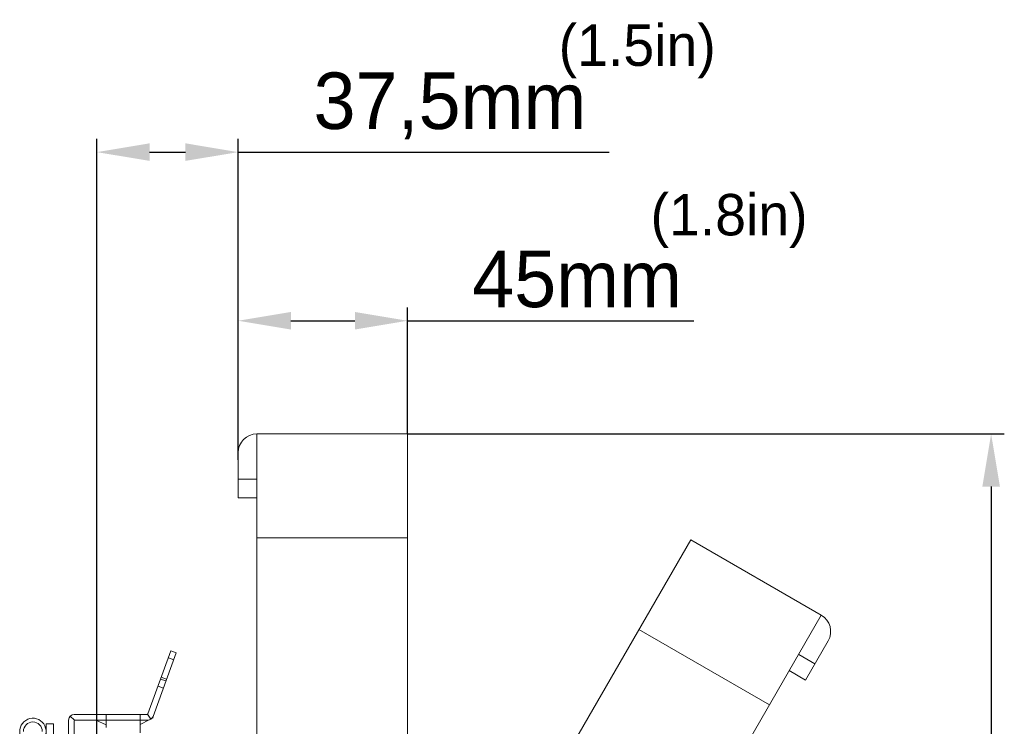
# Model space of a CAD drawing. Header units: millimetres. Extents: x 29170 to 33192, y 579 to 3108.
# Tile 174 of 256: x 32122 to 32383, y 1607 to 1795. Entities that reach past the tile are written whole.
import ezdxf

# ---------------------------------------------------------------- set-up
doc = ezdxf.new("R2010")
doc.units = ezdxf.units.MM
doc.layers.add('细实线', color=7, linetype='Continuous', lineweight=13)
doc.dimstyles.new('ISO-25', dxfattribs={"dimtxt": 15, "dimasz": 14, "dimexe": 3.5, "dimexo": 0, "dimgap": 3.5, "dimtad": 1, "dimtxsty": 'Standard', "dimcen": 2.5, "dimadec": 0, "dimazin": 0, "dimtfac": 1, "dimtmove": 0, "dimatfit": 3, "dimfxl": 1, "dimarcsym": 0})

# ---------------------------------------------------------------- blocks, each defined once
blk = doc.blocks.new('*D69')
at = {"layer": 'Defpoints', "color": 0, "transparency": 16777216}
for p in [(32224.91, 1684.61), (32172.41, 1311.61), (32379.83, 1311.61)]:
    blk.add_point(p, dxfattribs=at)
at = {"layer": '细实线', "color": 0, "lineweight": -2, "transparency": 16777216}
for p, q in [((32224.91, 1684.61), (32383.33, 1684.61)), ((32379.83, 1670.61), (32379.83, 1325.61)), ((32172.41, 1311.61), (32383.33, 1311.61))]:
    blk.add_line(p, q, dxfattribs=at)
at = {"layer": '细实线', "color": 0, "transparency": 16777216}
for points in [[(32377.5, 1670.61), (32382.17, 1670.61), (32379.83, 1684.61)], [(32377.5, 1325.61), (32382.17, 1325.61), (32379.83, 1311.61)]]:
    blk.add_solid(points, dxfattribs=at)
at = {"layer": '细实线', "color": 0, "transparency": 16777216, "insert": (32368.83, 1498.11), "char_height": 15, "attachment_point": 5, "rotation": 90}
blk.add_mtext('373mm', dxfattribs=at)
blk = doc.blocks.new('*D70')
at = {"layer": 'Defpoints', "color": 0, "transparency": 16777216}
for p in [(32224.91, 1714.65), (32224.91, 1684.61), (32179.91, 1677.75)]:
    blk.add_point(p, dxfattribs=at)
at = {"layer": '细实线', "color": 0, "lineweight": -2, "transparency": 16777216}
for p, q in [((32179.91, 1677.75), (32179.91, 1718.15)), ((32224.91, 1684.61), (32224.91, 1718.15)), ((32193.91, 1714.65), (32210.91, 1714.65)), ((32224.91, 1714.65), (32300.91, 1714.65))]:
    blk.add_line(p, q, dxfattribs=at)
at = {"layer": '细实线', "color": 0, "transparency": 16777216}
for points in [[(32193.91, 1716.98), (32193.91, 1712.32), (32179.91, 1714.65)], [(32210.91, 1716.98), (32210.91, 1712.32), (32224.91, 1714.65)]]:
    blk.add_solid(points, dxfattribs=at)
at = {"layer": '细实线', "color": 0, "transparency": 16777216, "insert": (32269.91, 1725.65), "char_height": 15, "attachment_point": 5}
blk.add_mtext('45mm', dxfattribs=at)
blk = doc.blocks.new('*D71')
at = {"layer": 'Defpoints', "color": 0, "transparency": 16777216}
for p in [(32179.91, 1759.43), (32179.91, 1677.75), (32142.41, 1588.96)]:
    blk.add_point(p, dxfattribs=at)
at = {"layer": '细实线', "color": 0, "lineweight": -2, "transparency": 16777216}
for p, q in [((32142.41, 1588.96), (32142.41, 1762.93)), ((32179.91, 1677.75), (32179.91, 1762.93)), ((32156.41, 1759.43), (32165.91, 1759.43)), ((32179.91, 1759.43), (32278.41, 1759.43))]:
    blk.add_line(p, q, dxfattribs=at)
at = {"layer": '细实线', "color": 0, "transparency": 16777216}
for points in [[(32156.41, 1761.77), (32156.41, 1757.1), (32142.41, 1759.43)], [(32165.91, 1761.77), (32165.91, 1757.1), (32179.91, 1759.43)]]:
    blk.add_solid(points, dxfattribs=at)
at = {"layer": '细实线', "color": 0, "transparency": 16777216, "insert": (32236.16, 1771.68), "char_height": 15, "attachment_point": 5}
blk.add_mtext('37,5mm', dxfattribs=at)

msp = doc.modelspace()

# ---------------------------------------------------------------- linework, layer by layer
at = {"layer": '细实线'}
for p, q in [((32184.914, 1559.424), (32184.914, 1684.605)), ((32184.914, 1684.605), (32224.914, 1684.605)), ((32224.914, 1559.424), (32224.914, 1684.605)), ((32179.914, 1667.605), (32179.914, 1679.605)), ((32184.914, 1672.605), (32179.914, 1672.605)), ((32184.914, 1667.605), (32179.914, 1667.605)), ((32184.914, 1657.04), (32224.914, 1657.04)), ((32241.504, 1554.979), (32300.094, 1656.461)), ((32300.094, 1656.461), (32334.735, 1636.461)), ((32276.145, 1534.979), (32334.735, 1636.461)), ((32286.33, 1632.621), (32320.971, 1612.621)), ((32336.565, 1629.631), (32330.565, 1619.238)), ((32155.962, 1610.237), (32162.071, 1627.02)), ((32163.48, 1626.506), (32157.324, 1609.592)), ((32163.48, 1626.506), (32162.071, 1627.02)), ((32333.065, 1623.568), (32328.735, 1626.068)), ((32162.796, 1624.627), (32161.387, 1625.14)), ((32330.565, 1619.238), (32326.235, 1621.738)), ((32160.744, 1618.989), (32159.335, 1619.502)), ((32159.506, 1619.972), (32160.915, 1619.459)), ((32160.06, 1617.11), (32158.651, 1617.623)), ((32134.914, 1594.105), (32134.914, 1608.605)), ((32135.354, 1609.666), (32136.473, 1608.546)), ((32155.774, 1610.105), (32136.414, 1610.105)), ((32136.414, 1608.405), (32136.414, 1594.105)), ((32144.914, 1608.605), (32136.614, 1608.605)), ((32141.878, 1610.105), (32141.89, 1610.13)), ((32141.943, 1610.105), (32141.89, 1610.13)), ((32144.914, 1607.307), (32142.132, 1608.605)), ((32144.914, 1610.105), (32144.914, 1608.605)), ((32144.914, 1608.605), (32144.914, 1606.605)), ((32153.914, 1608.605), (32144.914, 1608.605)), ((32153.914, 1610.105), (32153.914, 1608.605)), ((32153.914, 1607.477), (32156.305, 1608.665)), ((32153.914, 1605.261), (32153.914, 1608.605)), ((32155.914, 1608.605), (32153.914, 1608.605)), ((32155.889, 1610.141), (32156.775, 1608.876)), ((32156.824, 1608.923), (32157.319, 1609.169)), ((32157.211, 1609.386), (32157.319, 1609.169)), ((32128.914, 1542.105), (32128.914, 1607.605)), ((32128.914, 1607.605), (32130.914, 1607.605)), ((32130.914, 1295.605), (32130.914, 1607.605))]:
    msp.add_line(p, q, dxfattribs=at)
for centre, radius, start, end in [((32184.914, 1679.605), 5, 90, 180), ((32332.235, 1632.131), 5, 330, 60), ((32125.414, 1605.605), 3.5, 315.7255, 191.40962), ((32125.414, 1605.605), 2.5, 0, 180), ((32136.414, 1608.605), 1.5, 90, 180), ((32136.614, 1608.405), 0.2, 90, 180), ((32155.774, 1610.305), 0.2, 270, 340), ((32155.914, 1610.105), 1.5, 270, 340)]:
    msp.add_arc(centre, radius, start, end, dxfattribs=at)

# ---------------------------------------------------------------- texts
at = {"layer": '细实线', "char_height": 11, "width": 59.18778, "attachment_point": 1}
for s, insert in [('(1.5in)', (32265.023, 1793.323)), ('(1.8in)', (32289.41, 1748.319))]:
    msp.add_mtext(s, dxfattribs=dict(at, insert=insert))

# ---------------------------------------------------------------- dimensions: what is measured, and where the dimension line sits
at = {"layer": '细实线'}
for base, p1, p2, picture, middle in [((32179.914, 1759.435), (32142.414, 1588.955), (32179.914, 1677.752), '*D71', (32236.164, 1759.435)), ((32224.914, 1714.652), (32179.914, 1677.752), (32224.914, 1684.605), '*D70', (32269.914, 1714.652))]:
    dim = msp.add_linear_dim(base=base, p1=p1, p2=p2, text='<>mm', dimstyle='ISO-25', dxfattribs=at)
    dim.commit()
    dim.dimension.update_dxf_attribs({"geometry": picture, "text_midpoint": middle, "dimtype": 160})
dim = msp.add_linear_dim(base=(32379.833, 1311.605), p1=(32224.914, 1684.605), p2=(32172.414, 1311.605), angle=90, text='<>mm', dimstyle='ISO-25', dxfattribs=at)
dim.commit()
dim.dimension.update_dxf_attribs({"geometry": '*D69', "text_midpoint": (32368.833, 1498.105)})

doc.saveas('drawing.dxf')
